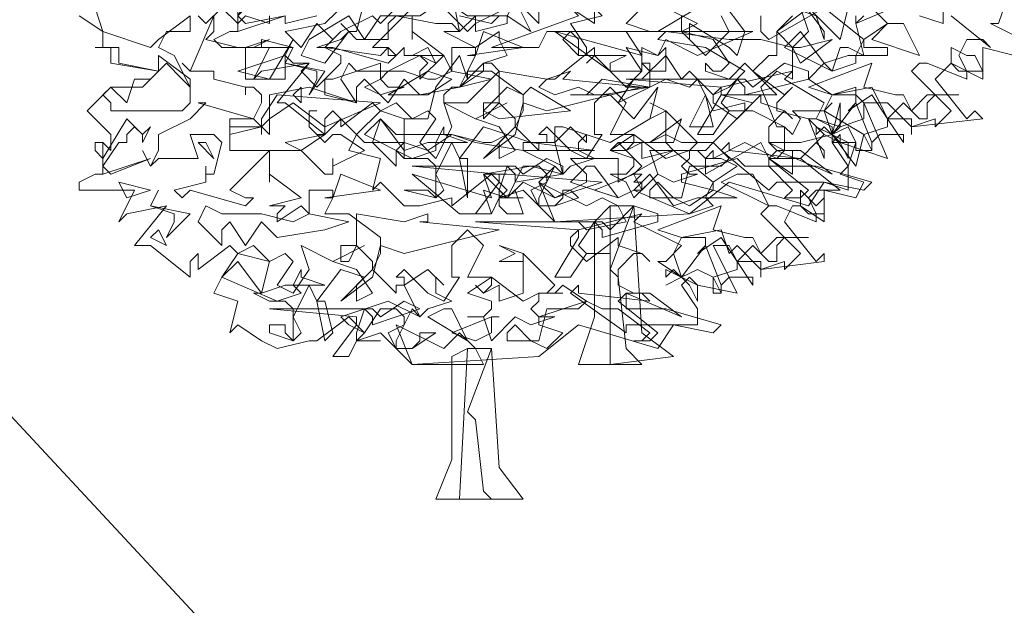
# Model space of a CAD drawing. Header units: millimetres. Extents: x 4234 to 4704, y 1542 to 2004.
# Tile 133 of 256: x 4435.93 to 4448.29, y 1829.24 to 1836.6. Entities that reach past the tile are written whole.
import ezdxf

# ---------------------------------------------------------------- set-up
doc = ezdxf.new("R2010")
doc.units = ezdxf.units.MM
doc.layers.add('BOD', color=40, linetype='Continuous')
doc.layers.add('DIMENSIONS', color=7, linetype='Continuous')
doc.styles.get("Standard").update_dxf_attribs({"font": 'arial.ttf'})
doc.dimstyles.new('ISO-25', dxfattribs={"dimtxt": 2.5, "dimasz": 2.5, "dimexe": 1.25, "dimexo": 0.625, "dimtad": 1, "dimtxsty": 'Standard', "dimcen": 2.5, "dimadec": 0, "dimazin": 0, "dimtfac": 1, "dimtmove": 0, "dimatfit": 3, "dimfxl": 0, "dimarcsym": 0})

# ---------------------------------------------------------------- blocks, each defined once
blk = doc.blocks.new('*D4')
at = {"layer": 'Defpoints', "color": 0, "transparency": 16777216}
for p in [(4386.986, 1877.267), (4441.485, 1825.532), (4438.081, 1822.364)]:
    blk.add_point(p, dxfattribs=at)
at = {"layer": 'DIMENSIONS', "color": 0, "lineweight": -2, "transparency": 16777216}
for p, q in [((4387.443, 1877.693), (4391.305, 1881.287)), ((4392.093, 1878.605), (4439.782, 1827.362)), ((4438.538, 1822.789), (4442.4, 1826.383))]:
    blk.add_line(p, q, dxfattribs=at)
at = {"layer": 'DIMENSIONS', "color": 0, "transparency": 16777216}
for points in [[(4392.398, 1878.889), (4391.788, 1878.321), (4390.39, 1880.435)], [(4440.087, 1827.646), (4439.477, 1827.078), (4441.485, 1825.532)]]:
    blk.add_solid(points, dxfattribs=at)
at = {"layer": 'DIMENSIONS', "color": 0, "transparency": 16777216, "insert": (4420.204, 1851.521), "char_height": 2.5, "attachment_point": 5, "rotation": 312.9425}
blk.add_mtext('75,00', dxfattribs=at)
blk = doc.blocks.new('A$Cf9015526')
at = {"color": 116, "lineweight": 0, "true_color": 0x136734}
for points in [[(2.6871, 1.4657), (2.6204, 1.4435), (2.6204, 1.4213), (2.6204, 1.3991), (2.6649, 1.3991), (2.6427, 1.3324), (2.6204, 1.3324), (2.7093, 1.288)], [(2.6871, 1.2436), (2.5982, 1.2658), (2.5982, 1.177), (2.5094, 1.2214), (2.465, 1.177), (2.5538, 1.0659), (2.576, 1.0882), (2.5982, 1.0659), (2.3984, 1.0437), (2.3984, 1.0215), (2.3984, 1.0659), (2.3318, 1.0659), (2.3095, 1.1104), (2.2651, 1.1104), (2.3318, 0.9549), (2.1985, 0.9993), (2.1985, 1.0215), (2.1763, 0.9993), (2.2207, 0.9327), (2.2207, 0.8661), (2.1541, 0.8883), (2.1097, 0.8217), (1.8876, 0.8883), (1.7766, 0.7995), (1.3991, 0.7773), (1.3102, 0.8661), (1.2436, 0.8439), (1.2658, 0.8661), (1.2214, 0.9105), (1.1104, 0.8217), (1.1104, 0.8439), (1.0215, 0.8217), (0.9771, 0.8217), (0.9105, 0.8883), (0.8883, 0.8661), (0.9105, 0.9549), (0.8217, 0.9771), (0.8439, 1.0215), (0.9105, 1.0882), (0.8883, 1.1104), (0.7995, 1.0437), (0.7995, 1.0659), (0.7773, 1.0882), (0.755, 1.0659), (0.755, 1.0215), (0.644, 1.1104), (0.6218, 1.1104), (0.7106, 1.2214), (0.5774, 1.1992), (0.5552, 1.177), (0.5996, 1.2658), (0.4664, 1.2658), (0.4441, 1.288), (0.4886, 1.3102), (0.5108, 1.3102), (0.5108, 1.3991)], [(1.71, 1.3768), (1.7988, 1.3324), (1.7544, 1.3102), (1.821, 1.2436), (1.8876, 1.3102), (1.8654, 1.3546)], [(1.9764, 1.3546), (1.9764, 1.3102), (1.9986, 1.288), (2.1541, 1.3768), (2.2651, 1.288), (2.3318, 1.3324), (2.2873, 1.3768)], [(2.5094, 1.3546), (2.6204, 1.2658), (2.5982, 1.288), (2.5538, 1.288), (2.5316, 1.2436), (2.5538, 1.1992), (2.5538, 1.177), (2.4428, 1.2214), (2.4206, 1.2214), (2.3984, 1.1992), (2.5094, 1.0882), (2.465, 1.0437), (2.465, 1.0659), (2.3984, 1.0437), (2.3318, 1.1104), (2.3095, 1.1104), (2.2873, 1.1548), (2.1763, 1.1326), (2.1541, 1.0882), (2.1763, 1.0215), (2.2429, 1.1104), (2.2873, 0.9993), (2.2873, 0.9771), (2.2429, 0.9771), (2.2429, 0.9993), (2.2207, 1.0437), (2.1763, 1.0215), (2.1985, 0.9993), (2.1541, 1.0215), (2.1319, 0.9993), (2.1541, 1.0215), (2.1097, 1.0659), (2.1319, 1.0659), (2.1541, 1.1104), (2.0431, 1.177), (2.0653, 1.1992), (1.8654, 1.1548), (1.8432, 1.1326), (1.8432, 1.1104), (1.9098, 1.0659), (1.9764, 1.1326), (1.9764, 1.1104), (2.0431, 1.0882), (2.0653, 1.0659), (2.0431, 1.0882), (1.9986, 1.0437), (1.9986, 0.9993), (2.0431, 0.9771), (2.0875, 0.9771), (2.1763, 0.9105), (2.0209, 0.9771), (1.9986, 0.9549), (2.1097, 0.8661), (2.0875, 0.8439), (2.0431, 0.8439), (2.0653, 0.8661), (1.9986, 0.9327), (1.932, 0.9327), (1.9098, 0.9549), (1.7544, 0.9105), (1.7544, 0.8883), (1.8432, 0.8661), (1.7766, 0.8217), (1.7322, 0.8439), (1.6877, 0.8439), (1.6655, 0.8439), (1.6655, 0.8661), (1.6877, 0.8883), (1.7322, 0.8439), (1.7544, 0.8439), (1.7766, 0.9327), (1.8654, 0.9327), (1.8876, 0.9549), (1.8432, 0.9993), (1.821, 0.9771), (1.7766, 0.9771), (1.7988, 0.9993), (1.71, 1.0882), (1.71, 0.9993), (1.7322, 0.9771), (1.6433, 0.9549), (1.6433, 0.9993), (1.5989, 0.9771), (1.5767, 0.9993), (1.5989, 0.9771), (1.6211, 0.9993), (1.6211, 1.0215), (1.5545, 1.0215), (1.5989, 1.1104), (1.5545, 1.1548), (1.5101, 1.1104), (1.5101, 1.0215), (1.5323, 1.0215), (1.4879, 0.9549), (1.4435, 0.9771), (1.3768, 1.0437), (1.3546, 1.0215), (1.3768, 1.0215), (1.3768, 0.9993), (1.3546, 0.9993), (1.3546, 0.9771), (1.288, 1.0437), (1.3102, 1.0882), (1.3102, 1.1326), (1.2214, 1.1992), (1.1548, 1.1992), (1.177, 1.2436), (1.177, 1.2658), (1.1104, 1.2658), (1.1104, 1.1992), (1.0882, 1.2436), (1.0215, 1.177), (1.0215, 1.1992), (1.0437, 1.2214), (1.0215, 1.2436), (0.9993, 1.2436), (1.0882, 1.2436), (0.9993, 1.3102), (0.9993, 1.288), (0.9993, 1.3546)], [(0.9993, 1.3768), (0.8883, 1.2658), (0.9327, 1.2658), (0.9549, 1.2436), (0.9327, 1.2214), (0.7773, 1.2658), (0.755, 1.2658), (0.7328, 1.2658), (0.7995, 1.288), (0.8217, 1.3102), (0.7995, 1.3324), (0.8217, 1.3102), (0.8439, 1.3102), (0.8661, 1.3991)], [(1.0882, 1.3768), (1.1548, 1.3102), (1.177, 1.3324), (1.177, 1.3546), (1.177, 1.3324), (1.2658, 1.3768)], [(2.2651, 1.3546), (2.2429, 1.3324), (2.2651, 1.2436), (2.2207, 1.2658), (2.1985, 1.2658), (2.1763, 1.1992), (2.1541, 1.2214), (2.1097, 1.177), (2.1763, 1.1326), (2.2429, 1.1326), (2.2651, 1.1104), (2.2651, 1.0659), (2.1985, 1.0437), (2.1763, 1.0215), (2.1763, 0.9993), (2.2429, 0.9993), (2.2207, 0.9327), (2.1985, 0.9105), (2.2651, 0.8883), (2.2429, 0.8439), (2.1541, 0.8661), (2.1541, 0.7773), (2.0875, 0.8217), (2.0653, 0.8217), (2.0431, 0.7773), (2.1319, 0.6662), (2.1541, 0.6884), (2.1541, 0.6662), (1.9764, 0.644), (1.9764, 0.6218), (1.9764, 0.6662), (1.9098, 0.6662), (1.8876, 0.7106), (1.8432, 0.7106), (1.9098, 0.5774), (1.7988, 0.5996), (1.7766, 0.6218), (1.7544, 0.5996), (1.7988, 0.533), (1.7988, 0.4886), (1.7322, 0.4886), (1.6877, 0.4219), (1.4657, 0.4886), (1.3546, 0.3997), (0.9993, 0.3775), (0.9105, 0.4664), (0.8439, 0.4441), (0.8661, 0.4664), (0.8217, 0.5108), (0.7328, 0.4441), (0.7106, 0.4441), (0.6218, 0.4219), (0.5774, 0.4441), (0.5108, 0.4886), (0.4886, 0.4664), (0.5108, 0.5552), (0.4441, 0.5774), (0.4664, 0.6218), (0.5108, 0.6884), (0.4886, 0.7106), (0.3997, 0.644), (0.3997, 0.6662), (0.3997, 0.6884), (0.3775, 0.6662), (0.3775, 0.6218), (0.2665, 0.7106), (0.2221, 0.7106), (0.3109, 0.8217), (0.1999, 0.7995), (0.1777, 0.7773), (0.2221, 0.8661), (0.0666, 0.8661), (0.0666, 0.8883), (0.111, 0.9105), (0.1332, 0.9105), (0.1332, 0.9993), (0.1554, 0.9771), (0.1554, 0.9993), (0.1554, 1.0215), (0.0888, 1.0882), (0.1554, 1.1548), (0.2443, 1.1548), (0.2887, 1.1992), (0.1554, 1.2214), (0.1554, 1.2658), (0.111, 1.2658), (0.1332, 1.2658), (0.1332, 1.3102), (0.0666, 1.3546)], [(1.4435, 1.3768), (1.5101, 1.3324), (1.5101, 1.3768)], [(1.6433, 1.3768), (1.5989, 1.3324), (1.6655, 1.3102), (1.4435, 1.3102), (1.4213, 1.288), (1.4657, 1.2436), (1.5989, 1.2436), (1.5545, 1.2214), (1.5545, 1.1992), (1.5989, 1.1548), (1.6433, 1.1992), (1.6433, 1.2214), (1.6655, 1.2214), (1.6655, 1.1548), (1.5989, 1.1548), (1.5101, 1.2436), (1.4879, 1.2214), (1.5101, 1.2436), (1.5101, 1.2658), (1.3991, 1.177), (1.3768, 1.177), (1.3546, 1.1548), (1.3991, 1.1326), (1.4657, 1.1548), (1.5101, 1.1326), (1.5545, 1.1326), (1.6211, 1.0659), (1.6877, 1.1548), (1.6655, 1.0659), (1.5545, 0.9993), (1.4213, 1.0437), (1.3991, 1.0437), (1.3991, 0.9993), (1.3102, 0.9993), (1.3102, 0.9771), (1.3991, 0.9327), (1.3546, 0.8883), (1.3991, 0.8439), (1.4879, 0.8883), (1.4879, 0.9105), (1.4435, 0.9549), (1.5767, 0.9549), (1.5767, 0.9105), (1.5767, 0.8883), (1.7322, 0.9771), (1.8432, 0.8883), (1.9098, 0.9327), (1.8654, 0.9549), (1.8432, 0.9549), (1.821, 0.9549), (1.8432, 0.9771), (1.8432, 0.9549), (1.932, 0.9993), (2.0209, 0.9549), (2.0431, 0.9771), (2.0431, 1.0437), (1.9542, 1.0882), (1.932, 1.0882), (1.9542, 1.1104), (1.8654, 1.1326), (2.0209, 1.1326), (1.932, 1.2214), (1.8876, 1.177), (1.821, 1.1992), (1.821, 1.2214), (1.8432, 1.1992), (1.8654, 1.1992), (1.8876, 1.2214), (1.8432, 1.288), (1.7544, 1.3102), (1.71, 1.3102), (1.6877, 1.3102), (1.7988, 1.3768)], [(1.7544, 1.3546), (1.7544, 1.3102), (1.7766, 1.288), (1.7766, 1.3102), (1.7766, 1.3324), (1.8876, 1.2658), (1.9098, 1.2436), (1.932, 1.3102), (1.8654, 1.3991)], [(2.2207, 1.3768), (2.1985, 1.288), (2.1097, 1.3768), (2.0209, 1.3102), (2.0209, 1.2436), (1.9986, 1.2436), (1.9542, 1.1992), (2.0431, 1.1326), (2.0653, 1.1548), (2.0209, 1.1104), (2.0209, 1.0882), (2.1097, 1.0659), (2.1541, 0.9549), (2.1541, 0.9771), (2.1319, 0.9993), (2.0875, 0.9549), (2.1985, 0.8661), (2.1763, 0.8661), (2.1319, 0.8661), (2.1097, 0.8439), (2.1319, 0.7995), (2.1319, 0.7773), (2.0209, 0.8217), (1.9986, 0.8217), (1.9764, 0.7995), (2.0875, 0.6884), (2.0431, 0.644), (2.0431, 0.6662), (1.9764, 0.644), (1.9098, 0.7106), (1.8876, 0.6884), (1.8654, 0.755), (1.7544, 0.7328), (1.7322, 0.6884), (1.7544, 0.6218), (1.821, 0.7106), (1.8654, 0.5996), (1.8654, 0.5774), (1.8432, 0.5774), (1.8432, 0.6218), (1.7988, 0.644), (1.7544, 0.6218), (1.7766, 0.5996), (1.7544, 0.6218), (1.71, 0.5996), (1.7544, 0.6218), (1.6877, 0.6662), (1.71, 0.6662), (1.7544, 0.7106), (1.6211, 0.7773), (1.6433, 0.7995), (1.4657, 0.755), (1.4435, 0.7328), (1.4435, 0.7106), (1.4879, 0.6662), (1.5767, 0.7328), (1.5767, 0.7106), (1.6433, 0.6884), (1.6655, 0.6662), (1.6433, 0.6884), (1.6211, 0.6884), (1.5767, 0.644), (1.5767, 0.5996), (1.6211, 0.5774), (1.6655, 0.5774), (1.7544, 0.5108), (1.5989, 0.5774), (1.5767, 0.5552), (1.6877, 0.4664), (1.6655, 0.4441), (1.6211, 0.4441), (1.6433, 0.4441), (1.6655, 0.4664), (1.5767, 0.533), (1.5323, 0.533), (1.4879, 0.5552), (1.3546, 0.5108), (1.3546, 0.4886), (1.4213, 0.4664), (1.3768, 0.4219), (1.3324, 0.4441), (1.288, 0.4441), (1.2658, 0.4441), (1.2658, 0.4664), (1.288, 0.4886), (1.3324, 0.4441), (1.3546, 0.4441), (1.3768, 0.533), (1.4657, 0.533), (1.4879, 0.5552), (1.4213, 0.5996), (1.3991, 0.5774), (1.3768, 0.5774), (1.3991, 0.5996), (1.3102, 0.6884), (1.3102, 0.5996), (1.3102, 0.5774), (1.2436, 0.5552), (1.2436, 0.5996), (1.1992, 0.5774), (1.177, 0.5996), (1.1992, 0.5774), (1.2214, 0.5996), (1.2214, 0.6218), (1.1548, 0.6218), (1.1992, 0.7106), (1.1548, 0.755), (1.1104, 0.7106), (1.1104, 0.6218), (1.1326, 0.6218), (1.0882, 0.5552), (1.0437, 0.5774), (0.9771, 0.644), (0.9549, 0.6218), (0.9771, 0.6218), (0.9771, 0.5996), (0.9549, 0.5996), (0.9549, 0.5774), (0.8883, 0.644), (0.9105, 0.6884), (0.9105, 0.7328), (0.8217, 0.7995), (0.755, 0.7995), (0.7773, 0.8439), (0.7773, 0.8661), (0.7106, 0.8661), (0.7106, 0.7995), (0.6884, 0.8217), (0.6218, 0.7773), (0.6218, 0.7995), (0.644, 0.8217), (0.6218, 0.8217), (0.5996, 0.8217), (0.6884, 0.8439), (0.5996, 0.9105), (0.5996, 0.8883), (0.5996, 0.9327), (0.5996, 0.9549), (0.5996, 0.9771), (0.4886, 0.8661), (0.533, 0.8439), (0.5552, 0.8439), (0.533, 0.8217), (0.3775, 0.8661), (0.3553, 0.8439), (0.3331, 0.8661), (0.4219, 0.8883), (0.4219, 0.9105), (0.4219, 0.9327), (0.4219, 0.9105), (0.4441, 0.9105), (0.4664, 0.9993), (0.4441, 1.0215), (0.3775, 1.0215), (0.3997, 0.9549), (0.2887, 0.9549), (0.2665, 0.9327), (0.2443, 0.9771), (0.2665, 0.9327), (0.2887, 0.9771), (0.2887, 1.0215), (0.3775, 1.0659), (0.4219, 1.1104), (0.3997, 1.1104), (0.5552, 1.0659), (0.5774, 1.1104), (0.5774, 1.1326), (0.5552, 1.1548), (0.533, 1.1548), (0.533, 1.1326), (0.533, 1.1548), (0.4441, 1.177), (0.4441, 1.1992), (0.3775, 1.1992), (0.3553, 1.2214), (0.3775, 1.1992), (0.4441, 1.3546), (0.4441, 1.3324), (0.4441, 1.3102), (0.4219, 1.288), (0.5108, 1.2658), (0.533, 1.2658), (0.5996, 1.288), (0.5552, 1.2658), (0.533, 1.2658), (0.533, 1.2436), (0.533, 1.177), (0.644, 1.177), (0.644, 1.2436), (0.6662, 1.2214), (0.7106, 1.2214), (0.6884, 1.1992), (0.7328, 1.1548), (0.7995, 1.2214), (0.7995, 1.2436), (0.755, 1.2658), (0.7773, 1.288), (0.7328, 1.3324), (0.6884, 1.2658), (0.644, 1.3102), (0.755, 1.3324), (0.8217, 1.3991)], [(0.9993, 1.4213), (0.9105, 1.3324), (0.8883, 1.3546), (0.7995, 1.3102), (0.755, 1.2658), (0.9105, 1.2436), (0.9327, 1.2658), (0.9327, 1.2436), (0.9549, 1.2436), (0.9771, 1.2658), (0.9771, 1.2436), (0.9993, 1.2436), (1.0437, 1.2658), (1.0659, 1.2214), (1.0215, 1.2436), (0.9771, 1.2214), (0.9327, 1.1992), (0.9105, 1.177), (0.9327, 1.1548), (0.9771, 1.1548), (0.9105, 1.1326), (0.8661, 1.1548), (0.9105, 1.177), (0.9105, 1.2214), (0.7773, 1.177), (0.755, 1.177), (0.755, 1.1326), (0.8439, 1.1104), (0.7106, 1.1548), (0.5996, 1.1326), (0.5996, 1.0215), (0.5552, 1.0659), (0.4886, 1.0659), (0.4886, 0.9771), (0.6884, 0.9771), (0.755, 0.9105), (0.7773, 0.9105), (0.7773, 0.9549), (0.7773, 0.9327), (0.8661, 0.9771), (0.7995, 1.0215), (0.7773, 1.0215), (0.755, 0.9993), (0.7106, 1.0437), (0.7106, 1.0882), (0.7328, 1.0882), (0.7106, 1.0882), (0.7106, 1.0437), (0.7328, 1.0215), (0.755, 1.0215), (0.7995, 1.0659), (0.8661, 0.9993), (0.9771, 0.9993), (0.9771, 1.0659), (1.0215, 1.0659), (1.0437, 1.0659), (1.0659, 1.1548), (1.1326, 1.2436), (1.1548, 1.177), (1.1548, 1.1992), (1.1326, 1.1548), (1.1104, 1.1548), (1.0882, 1.1326), (1.0882, 1.1104), (1.1548, 1.1104), (1.2436, 1.1992), (1.2214, 1.2214), (1.1992, 1.2214), (1.2658, 1.2436), (1.2436, 1.288), (1.2436, 1.3102), (1.177, 1.2658), (1.0882, 1.3102), (1.1326, 1.3102), (1.1104, 1.4213)], [(1.1326, 1.3546), (1.2214, 1.3324), (1.2436, 1.3546)], [(2.4872, 1.3768), (2.4872, 1.3324), (2.4206, 1.3546)], [(2.3984, 1.3991), (2.2429, 1.3324), (2.2429, 1.3546)], [(2.0875, 1.3768), (2.1097, 1.3102), (2.0653, 1.2658), (2.0209, 1.3102), (2.0653, 1.3546)], [(0.7328, 1.3546), (0.644, 1.3324), (0.644, 1.3546)], [(0.5996, 1.3546), (0.5996, 1.3324), (0.533, 1.3546), (0.5108, 1.3324), (0.4664, 1.3768), (0.4219, 1.3324), (0.3997, 1.3546)], [(0.3775, 1.3546), (0.3775, 1.3324), (0.3775, 1.3102), (0.3109, 1.3102), (0.2887, 1.2658), (0.3331, 1.2436), (0.3775, 1.1548), (0.3775, 1.1326), (0.3775, 1.1104), (0.3553, 1.0882), (0.1554, 1.0882), (0.1554, 1.1104), (0.1332, 1.1326), (0.1554, 1.1548), (0.1999, 1.1104), (0.2221, 1.177), (0.2665, 1.177), (0.2887, 1.1992), (0.1777, 1.2214), (0.1777, 1.2658), (0.111, 1.2658), (0.1332, 1.2658), (0.1332, 1.3102), (0.0666, 1.3546)], [(0.111, 1.3768), (0.1332, 1.3102), (0.2665, 1.2658), (0.2887, 1.288), (0.3775, 1.3546)]]:
    blk.add_lwpolyline(points, dxfattribs=at)
for points in [[(1.4435, 1.4435), (1.5323, 1.3546), (1.4435, 1.3324), (1.4879, 1.2658), (1.4879, 1.2436), (1.4657, 1.2436), (1.4657, 1.288), (1.4435, 1.3102), (1.3768, 1.3102), (1.3546, 1.2658), (1.2214, 1.2658), (1.4657, 1.3546), (1.4435, 1.3768), (1.3768, 1.3768), (1.3991, 1.3768), (1.3991, 1.4213), (1.3768, 1.4213), (1.3324, 1.4435), (1.288, 1.4657), (1.3102, 1.5101), (1.3768, 1.4435)], [(0.644, 1.4435), (0.6218, 1.4213), (0.6218, 1.4435), (0.5996, 1.4435), (0.5996, 1.3991), (0.5774, 1.4213), (0.5108, 1.3546), (0.533, 1.3324), (0.644, 1.3546), (0.5108, 1.3102), (0.5108, 1.4213), (0.5108, 1.3991), (0.5108, 1.3768), (0.5108, 1.3546), (0.5774, 1.4657), (0.6218, 1.4435)], [(1.5101, 1.4435), (1.5989, 1.3991), (1.6211, 1.3991), (1.6655, 1.4435), (1.7322, 1.3991), (1.9098, 1.3991), (1.71, 1.3768), (1.5767, 1.3991), (1.5101, 1.4435), (1.4435, 1.3768), (1.3768, 1.3991), (1.3546, 1.3768), (1.3546, 1.3324), (1.288, 1.3991), (1.3102, 1.4657), (1.3546, 1.4213)], [(2.1541, 1.3102), (2.1541, 1.288), (2.1319, 1.3546), (2.0653, 1.3768), (2.0431, 1.4213), (1.9986, 1.4213), (2.1097, 1.4435), (2.0875, 1.3991)], [(1.2658, 1.3546), (1.2658, 1.3324), (1.177, 1.3102), (1.177, 1.3324), (1.177, 1.3546), (1.1326, 1.3102), (1.1104, 1.3324), (1.0659, 1.3324), (0.9549, 1.3546), (0.9327, 1.3324), (0.9327, 1.288), (0.8439, 1.288), (0.8217, 1.3102), (0.755, 1.2214), (0.6884, 1.2436), (0.7106, 1.288), (0.8217, 1.3546), (0.8661, 1.288), (0.9105, 1.3546), (1.0215, 1.3546), (1.0882, 1.3991), (1.1548, 1.3546)], [(1.2658, 1.3546), (1.288, 1.3991), (1.3324, 1.3102)], [(2.4206, 1.2436), (2.2873, 1.288), (2.3318, 1.3324), (2.3762, 1.3324)], [(1.1548, 1.2436), (1.177, 1.2436), (1.1992, 1.3102), (1.3102, 1.2658)], [(1.7988, 1.2436), (1.71, 1.288), (1.6877, 1.2436), (1.5989, 1.2658), (1.6433, 1.1992), (1.6211, 1.1992), (1.5545, 1.1992), (1.3991, 1.3102), (1.6433, 1.2436), (1.5989, 1.3102), (1.6877, 1.3102), (1.9542, 1.3102)], [(1.9764, 1.288), (2.0653, 1.2658), (2.0875, 1.2658), (2.1763, 1.288), (2.0875, 1.2214), (2.0653, 1.2658), (2.0653, 1.177), (2.0209, 1.1992), (1.9764, 1.1548), (2.0209, 1.0437), (2.0431, 1.0437), (2.0653, 1.0215), (2.0875, 1.0659), (2.0653, 1.0882), (2.1541, 1.0882), (2.1763, 1.1104), (2.1541, 1.0882), (2.2651, 1.0215), (2.2429, 0.9327), (2.1763, 1.0215), (2.0875, 0.9993), (2.0653, 0.9993), (2.0209, 0.9993), (1.9986, 0.9993), (2.0209, 0.9771), (2.0653, 0.9771), (2.0653, 0.9105), (1.9986, 0.9549), (1.9764, 0.9993), (1.821, 0.9105), (1.821, 0.9549), (1.7988, 0.9771), (1.6655, 0.9771), (1.6877, 0.9105), (1.6433, 0.8661), (1.6211, 0.9105), (1.6433, 0.9327), (1.5989, 0.9771), (1.5545, 0.9771), (1.5767, 0.9993), (1.6655, 0.9993), (1.71, 1.0215), (1.7544, 0.9993), (1.8432, 0.9993), (1.932, 1.0882), (1.932, 1.1104), (1.8432, 1.0882), (1.7988, 1.177), (1.7766, 1.1548), (1.71, 1.177), (1.5767, 1.1104), (1.6211, 1.177), (1.6433, 1.177), (1.71, 1.2436), (1.7544, 1.177), (1.7766, 1.1992), (1.8432, 1.1326), (1.8876, 1.1548), (1.932, 1.1992), (1.821, 1.2658), (1.6877, 1.288), (1.71, 1.3102), (1.8876, 1.288)], [(2.0875, 1.3102), (2.1541, 1.2214), (2.2207, 1.2436), (2.2429, 1.2436), (2.2651, 1.288), (2.2651, 1.2658), (2.3318, 1.2658), (2.3318, 1.2436), (2.2429, 1.2436), (2.2429, 1.2214), (2.1763, 1.1992), (2.0431, 1.2658)], [(0.5108, 1.1992), (0.644, 1.2436), (0.6662, 1.288), (0.5996, 1.177)], [(0.5774, 1.2658), (0.5774, 1.288), (0.6662, 1.2658)], [(0.3775, 1.1548), (0.3553, 1.177), (0.3109, 1.2214), (0.2887, 1.1992), (0.2887, 1.2436), (0.3775, 1.177)], [(0.755, 1.1992), (0.7106, 1.1326), (0.7328, 1.177), (0.7328, 1.1992), (0.644, 1.2214), (0.6662, 1.2658), (0.644, 1.2214)], [(1.71, 1.2658), (1.71, 1.1992), (1.6655, 1.1992), (1.6433, 1.2214), (1.6433, 1.2658), (1.6877, 1.2436)], [(2.576, 1.2436), (2.5982, 1.1992), (2.5316, 1.1992), (2.5094, 1.2214), (2.5094, 1.2658), (2.5538, 1.2436)], [(0.9771, 1.1992), (1.0437, 1.177), (1.0659, 1.177), (1.1104, 1.1992), (1.2214, 1.177), (1.1326, 1.1548), (1.0215, 1.1326), (0.9771, 1.177), (0.9327, 1.1104), (0.8661, 1.177), (0.8439, 1.1548), (0.8439, 1.1104), (0.7995, 1.177), (0.8217, 1.2214), (0.8439, 1.1992)], [(1.1326, 1.1548), (1.1992, 1.2214), (1.1992, 1.1992)], [(2.1097, 1.177), (1.932, 1.1326), (1.932, 1.1548), (1.9098, 1.177), (1.8654, 1.1104), (1.8876, 1.0882), (1.9542, 1.0882), (1.8876, 1.0882), (1.8432, 1.0215), (1.7988, 1.0215), (1.8654, 1.1326), (1.8654, 1.1548), (1.5989, 1.177), (1.932, 1.177), (1.9542, 1.1548), (2.0431, 1.2214), (2.1097, 1.1992)], [(2.354, 1.1326), (2.3762, 1.1326), (2.3984, 1.0882), (2.4428, 1.1326), (2.5316, 1.1326), (2.465, 1.1326), (2.4428, 1.1104), (2.4428, 1.0659), (2.4206, 1.0659), (2.3762, 1.1104), (2.3318, 1.0659), (2.3762, 0.9993), (2.3762, 1.0215), (2.3095, 1.0215), (2.2873, 0.9993), (2.2873, 0.9771), (2.2651, 1.0215), (2.3318, 1.0437), (2.3318, 1.0659), (2.2873, 1.1326), (2.2207, 1.0882), (2.2429, 1.1104), (2.2429, 1.1548), (2.1763, 1.1326), (2.1097, 1.1548), (2.2873, 1.2214), (2.2651, 1.1548)], [(1.0437, 1.1326), (0.9327, 1.1326), (1.0437, 1.1992), (1.1104, 1.177)], [(1.4213, 1.177), (1.6433, 1.1548), (1.3768, 1.0882), (1.3102, 1.1104), (1.288, 1.0215), (1.1992, 0.9549), (1.288, 1.0437), (1.288, 1.0659), (1.2436, 1.1104), (1.1992, 1.0659), (1.1992, 1.1104), (1.2436, 1.1104), (1.2436, 1.1992), (1.3768, 1.177), (1.4435, 1.1992)], [(1.5323, 1.1326), (1.4435, 1.1326), (1.4879, 1.1326), (1.5323, 1.177), (1.6655, 1.1548)], [(0.755, 1.0437), (0.6662, 1.1104), (0.5996, 1.0659), (0.5774, 1.0437), (0.5774, 1.0215), (0.5774, 1.0437), (0.4886, 1.0215), (0.4886, 1.0437), (0.5774, 1.0437), (0.5774, 1.0659), (0.6218, 1.1326), (0.9105, 1.1104)], [(0.6884, 1.1104), (0.6662, 1.1326), (0.6884, 1.1548)], [(1.3324, 1.1548), (1.4435, 1.0882), (1.2436, 1.0659), (1.1992, 1.0882), (1.2658, 1.1548), (1.3102, 1.1326)], [(1.7766, 1.0437), (1.821, 1.1326), (1.8432, 1.0437)], [(1.0437, 1.0882), (1.0659, 1.0659), (1.0215, 0.9993), (1.0659, 0.9549), (1.1104, 1.0437), (1.0882, 1.1104), (1.177, 1.0659), (1.2658, 1.1104), (1.177, 1.0659), (1.2436, 1.0437), (1.288, 0.9771), (1.2436, 0.9549), (1.2436, 0.9993), (1.2658, 1.0215), (1.1992, 1.0437), (1.1326, 0.9549), (1.1548, 0.9549), (1.1548, 0.8439), (1.1326, 0.9549), (1.1104, 0.9993), (1.0659, 0.9105), (1.0882, 0.8661), (1.0659, 0.8439), (0.9771, 0.8661), (0.9993, 0.8661), (1.0437, 0.8661), (1.0659, 0.8439), (1.0659, 0.9327), (1.0437, 0.9549), (0.9771, 0.9549), (0.9549, 0.9771), (0.9771, 0.9549), (0.9771, 1.0659), (0.9105, 1.0882), (0.9549, 1.1104), (0.9993, 1.0659)], [(1.71, 1.0659), (1.71, 1.0882), (1.6655, 1.0659), (1.71, 1.0882), (1.6655, 1.1104), (1.71, 1.0882)], [(2.1763, 1.0437), (2.1319, 1.0659), (2.1985, 1.0437), (2.1985, 1.1104), (2.1763, 1.0215)], [(0.2665, 1.0437), (0.2443, 0.9993), (0.2443, 1.0215), (0.2221, 1.0437), (0.1999, 1.0215), (0.1999, 0.9993), (0.1777, 0.9993), (0.1332, 0.9327), (0.1554, 0.9105), (0.2665, 0.9549), (0.1332, 0.9105), (0.1332, 0.9993), (0.111, 0.9993), (0.111, 0.9771), (0.1332, 0.9549), (0.1999, 1.0659), (0.2443, 1.0215)], [(0.9105, 1.0659), (0.9771, 0.9771), (1.0437, 0.9993), (1.0659, 0.9993), (1.0882, 1.0437), (1.0882, 1.0215), (1.1548, 0.9993), (1.0659, 0.9993), (1.0659, 0.9771), (0.9993, 0.9549), (0.8661, 1.0215)], [(1.1104, 1.0215), (1.1992, 0.9993), (1.2214, 0.9993), (1.2658, 1.0215), (1.3324, 0.9993), (1.5101, 0.9771), (1.3102, 0.9771), (1.177, 0.9993), (1.1104, 1.0215), (1.0437, 0.9771), (0.9771, 0.9993), (0.9549, 0.9771), (0.9549, 0.9327), (0.8883, 0.9993), (0.9105, 1.0659), (0.9549, 1.0215)], [(1.6655, 0.9993), (1.7544, 1.0659), (1.7322, 0.9993)], [(0.6884, 0.9771), (0.644, 0.9993), (0.755, 1.0215)], [(1.4879, 1.0215), (1.4657, 0.9993), (1.4657, 0.9771), (1.5101, 0.9549), (1.4435, 0.9327), (1.4213, 0.9105), (1.3991, 0.9993), (1.4435, 1.0437), (1.4879, 0.9993)], [(1.7766, 0.9771), (1.821, 0.9771), (1.7766, 0.9771), (1.7766, 0.9549), (1.7544, 0.9327), (1.7766, 0.9105), (1.7988, 0.9105), (1.7322, 0.8883), (1.6877, 0.9105), (1.6211, 0.8439), (1.5989, 0.8883), (1.5545, 0.9105), (1.5989, 0.9105), (1.6211, 0.9327), (1.6211, 0.9549), (1.5545, 0.9771), (1.6211, 1.0215), (1.71, 0.9549)], [(2.2207, 0.9549), (2.1985, 0.9993), (2.1541, 1.0437), (2.1319, 1.0215), (2.1319, 1.0437), (2.2207, 0.9993)], [(0.4441, 0.9549), (0.3997, 0.9993), (0.4219, 0.9993)], [(2.0875, 0.9549), (2.0653, 0.9549), (2.0209, 0.9549), (1.9986, 0.9549), (1.9986, 0.9327), (2.1319, 0.9327), (2.2873, 0.8883), (2.2651, 0.8661), (2.1541, 0.8883), (2.0209, 0.8883), (1.9986, 0.8661), (1.8654, 0.9771), (1.8876, 0.9993), (1.8876, 0.9771)], [(1.4213, 0.9105), (1.288, 0.8883), (1.288, 0.9105), (1.2658, 0.9327), (1.2436, 0.8661), (1.2436, 0.8439), (1.3102, 0.8439), (1.2436, 0.8439), (1.2214, 0.7995), (1.177, 0.7995), (1.2436, 0.8883), (1.2436, 0.9105), (0.9993, 0.9327), (1.288, 0.9327), (1.3102, 0.9105), (1.3768, 0.9549), (1.4213, 0.9327)], [(0.755, 0.8439), (0.7773, 0.8439), (0.7995, 0.9105), (0.9105, 0.8661)], [(1.3991, 0.8439), (1.3102, 0.8883), (1.2658, 0.8439), (1.1992, 0.8661), (1.2214, 0.7995), (1.1326, 0.7995), (0.9993, 0.9105), (1.2214, 0.8439), (1.1992, 0.9105), (1.2658, 0.9105), (1.5323, 0.8883)], [(1.3991, 0.9327), (1.3546, 0.8439), (1.3546, 0.8217), (1.3991, 0.8217), (1.4213, 0.8439), (1.4213, 0.8661), (1.4435, 0.8661), (1.4657, 0.8439), (1.3991, 0.8217), (1.3546, 0.8217), (1.3324, 0.8661), (1.3768, 0.8883), (1.3768, 0.9105), (1.3546, 0.9327), (1.3102, 0.9327), (1.2658, 0.8439), (1.2214, 0.8883), (1.1992, 0.9105), (1.3324, 0.9327), (1.4213, 0.9105)], [(1.5767, 0.8439), (1.4435, 0.8883), (1.4879, 0.9327), (1.5101, 0.9327)], [(1.6433, 0.9105), (1.6211, 0.8883), (1.6433, 0.8883), (1.6433, 0.8661), (1.6211, 0.8661), (1.5767, 0.8439), (1.5101, 0.8661), (1.6211, 0.9105)], [(1.6655, 0.9105), (1.7322, 0.8217), (1.7988, 0.8439), (1.821, 0.8439), (1.8432, 0.8883), (1.8432, 0.8661), (1.9098, 0.8439), (1.821, 0.8439), (1.8432, 0.8217), (1.7766, 0.7995), (1.6211, 0.8661)], [(1.9986, 0.8217), (1.8654, 0.8883), (1.9098, 0.9105), (1.9542, 0.9105)], [(0.1999, 0.8439), (0.1777, 0.8883), (0.2665, 0.8661)], [(1.5323, 0.8439), (1.5767, 0.8217), (1.5989, 0.7773), (1.4879, 0.755), (1.4657, 0.7773), (1.4435, 0.7773), (1.3991, 0.7773), (1.3546, 0.8883), (1.4879, 0.8217)], [(0.3775, 0.7995), (0.3109, 0.7328), (0.3331, 0.7773), (0.3331, 0.7995), (0.2665, 0.8217), (0.2887, 0.8661), (0.2665, 0.8217)], [(1.288, 0.8661), (1.3102, 0.7995), (1.2658, 0.7995), (1.2436, 0.8217), (1.2436, 0.8661), (1.2658, 0.8439)], [(2.1541, 0.8439), (2.1541, 0.7995), (2.1097, 0.7995), (2.0875, 0.8217), (2.0875, 0.8661), (2.1319, 0.8217)], [(0.5774, 0.7995), (0.6662, 0.7773), (0.7106, 0.7995), (0.8217, 0.7773), (0.755, 0.755), (0.6218, 0.7328), (0.5774, 0.7773), (0.533, 0.7106), (0.4886, 0.7773), (0.4664, 0.755), (0.4664, 0.7106), (0.3997, 0.7773), (0.4219, 0.8217), (0.4664, 0.7995)], [(1.6877, 0.7773), (1.5323, 0.7328), (1.5323, 0.755), (1.5101, 0.7773), (1.4657, 0.7106), (1.4879, 0.6884), (1.5545, 0.6884), (1.4879, 0.6884), (1.4435, 0.6218), (1.3991, 0.6218), (1.4657, 0.7328), (1.4657, 0.755), (1.177, 0.7773), (1.5323, 0.7773), (1.5545, 0.755), (1.6211, 0.8217), (1.6877, 0.7995)], [(1.5545, 0.644), (1.5767, 0.6218), (1.5989, 0.4219), (1.6433, 0.3775), (1.5101, 0.3775), (1.4657, 0.3775), (1.5101, 0.5108), (1.5101, 0.7773), (1.5545, 0.8217), (1.6211, 0.8217)], [(1.7322, 0.3997), (1.5545, 0.3775), (1.5545, 0.8217), (1.6211, 0.8217), (1.6433, 0.4664)], [(1.932, 0.7328), (1.9542, 0.7328), (1.9764, 0.6884), (2.0209, 0.7328), (2.1097, 0.7328), (2.0431, 0.7328), (2.0209, 0.7106), (2.0209, 0.6662), (1.9986, 0.6662), (1.9542, 0.7106), (1.9098, 0.6662), (1.9542, 0.5996), (1.9542, 0.6218), (1.8876, 0.6218), (1.8654, 0.5996), (1.8654, 0.5774), (1.8432, 0.6218), (1.9098, 0.644), (1.9098, 0.6662), (1.8654, 0.7328), (1.7988, 0.6884), (1.821, 0.7106), (1.821, 0.7328), (1.7544, 0.7328), (1.6877, 0.755), (1.8654, 0.8217), (1.8432, 0.755)], [(1.0215, 0.7773), (1.2436, 0.755), (0.9771, 0.6884), (0.9105, 0.7106), (0.8883, 0.6218), (0.7995, 0.5552), (0.8883, 0.644), (0.8883, 0.6662), (0.8439, 0.7106), (0.8217, 0.6662), (0.7995, 0.6662), (0.7995, 0.7106), (0.8439, 0.7106), (0.8439, 0.7995), (0.9771, 0.7773), (1.0437, 0.7995), (1.0437, 0.7773)], [(0.3109, 0.7106), (0.2665, 0.7328), (0.2887, 0.755)], [(0.644, 0.6884), (0.6662, 0.6662), (0.6218, 0.5996), (0.6662, 0.5774), (0.7106, 0.644), (0.6884, 0.7106), (0.7773, 0.6662), (0.8661, 0.7106), (0.7773, 0.6662), (0.8439, 0.644), (0.8883, 0.5774), (0.8439, 0.5552), (0.8439, 0.5996), (0.8661, 0.6218), (0.7995, 0.644), (0.7328, 0.5552), (0.755, 0.5552), (0.7773, 0.4664), (0.755, 0.4441), (0.7328, 0.5552), (0.7106, 0.5996), (0.6662, 0.5108), (0.6884, 0.4664), (0.6662, 0.4441), (0.5996, 0.4664), (0.5996, 0.4886), (0.644, 0.4886), (0.644, 0.4664), (0.6662, 0.4441), (0.6662, 0.533), (0.644, 0.5552), (0.5996, 0.5552), (0.5552, 0.5774), (0.5774, 0.5774), (0.5996, 0.6662), (0.5108, 0.6884), (0.5552, 0.7106), (0.5996, 0.6662)], [(1.3102, 0.6662), (1.2436, 0.6662), (1.288, 0.6884), (1.2436, 0.7106), (1.3102, 0.6884)], [(0.5108, 0.6662), (0.5774, 0.5774), (0.644, 0.5996), (0.6662, 0.5996), (0.6884, 0.644), (0.6884, 0.6218), (0.755, 0.5996), (0.6662, 0.5996), (0.6884, 0.5774), (0.6218, 0.5552), (0.4664, 0.6218)], [(1.0659, 0.6218), (1.0659, 0.5996), (1.0659, 0.5774), (1.1104, 0.5552), (1.0437, 0.533), (1.0215, 0.5108), (0.9771, 0.5996), (1.0437, 0.644), (1.0882, 0.5996)], [(1.7988, 0.5552), (1.7766, 0.5996), (1.7322, 0.644), (1.71, 0.6218), (1.71, 0.644), (1.7988, 0.5996)], [(1.3546, 0.5774), (1.4213, 0.5774), (1.3546, 0.5774), (1.3546, 0.5552), (1.3324, 0.533), (1.3546, 0.5108), (1.3991, 0.5108), (1.3324, 0.4886), (1.288, 0.5108), (1.2214, 0.4441), (1.1992, 0.5108), (1.1548, 0.5108), (1.1992, 0.5108), (1.2214, 0.533), (1.2214, 0.5552), (1.1548, 0.5774), (1.2214, 0.6218), (1.3102, 0.5552)], [(1.6655, 0.5552), (1.6433, 0.5774), (1.5989, 0.5774), (1.5989, 0.5552), (1.5989, 0.533), (1.71, 0.533), (1.8654, 0.4886), (1.8432, 0.4664), (1.7322, 0.4886), (1.5989, 0.4886), (1.5989, 0.4664), (1.4435, 0.5774), (1.4657, 0.5996), (1.4657, 0.5774)], [(1.0215, 0.533), (0.8883, 0.4886), (0.8883, 0.5108), (0.8661, 0.533), (0.8439, 0.4664), (0.8439, 0.4441), (0.9105, 0.4441), (0.8439, 0.4441), (0.8217, 0.3997), (0.7773, 0.3997), (0.8439, 0.4886), (0.8439, 0.5108), (0.5996, 0.533), (0.8883, 0.533), (0.9105, 0.5108), (0.9771, 0.5552)], [(0.9993, 0.533), (0.9549, 0.4441), (0.9549, 0.4219), (0.9993, 0.4219), (1.0215, 0.4441), (1.0215, 0.4664), (1.0437, 0.4664), (1.0659, 0.4664), (0.9993, 0.4219), (0.9549, 0.4219), (0.9327, 0.4664), (0.9771, 0.4886), (0.9771, 0.5108), (0.9549, 0.533), (0.9105, 0.533), (0.8661, 0.4664), (0.8217, 0.4886), (0.7995, 0.5108), (0.9327, 0.5552), (1.0215, 0.5108)], [(1.1548, 0.4441), (1.0437, 0.5108), (1.0882, 0.533), (1.1104, 0.533)], [(1.2214, 0.5108), (1.2214, 0.4886), (1.2214, 0.4664), (1.177, 0.4441), (1.1104, 0.4664), (1.2214, 0.5108), (1.2436, 0.5108)]]:
    blk.add_lwpolyline(points, close=True, dxfattribs=at)
at = {"color": 97, "lineweight": 0, "true_color": 0x397239}
blk.add_lwpolyline([(1.1326, 0.4664), (1.177, 0.4219), (1.1992, 0.3775), (1.0659, 0.3775), (1.0437, 0.3775), (0.9993, 0.3775), (0.9549, 0.4886), (1.0882, 0.4219)], close=True, dxfattribs=at)
at = {"color": 32, "lineweight": 0, "true_color": 0xb85b00}
blk.add_lwpolyline([(1.1548, 0.2443), (1.177, 0.2221), (1.1992, 0.0222), (1.2214, 0), (1.1104, 0), (1.0659, 0), (1.1104, 0.111), (1.1104, 0.3997), (1.1548, 0.4219), (1.2214, 0.4219)], close=True, dxfattribs=at)
at = {"color": 47, "lineweight": 0, "true_color": 0x727239}
blk.add_lwpolyline([(1.3102, 0), (1.1326, 0), (1.1548, 0.4219), (1.2214, 0.4219), (1.2436, 0.0888)], close=True, dxfattribs=at)

msp = doc.modelspace()

# ---------------------------------------------------------------- hatches: boundary and pattern name
at = {"layer": 'DIMENSIONS'}
h = msp.add_hatch(dxfattribs=at)
h.set_pattern_fill('GRASS', color=256, scale=0.5)
h.set_pattern_definition([(90, (3399.144, -158.445), (-8.980256, 8.980256), [2.38125, -15.57926]), (45, (3399.144, -158.445), (-8.980256, 8.980256), [2.38125, -10.31875]), (135, (3399.144, -158.445), (-8.980256, -8.980256), [2.38125, -10.31875])])
h.paths.add_polyline_path([(4417.642, 1844.325), (4423.295, 1838.251), (4434.997, 1847.63), (4469.633, 1855.411), (4513.149, 1877.657), (4531.91, 1892.866), (4546.887, 1910.457), (4556.576, 1922.748), (4577.553, 1933.381), (4592.745, 1936.647), (4614.987, 1937.27), (4624.025, 1937.27), (4633.352, 1938.711), (4636.398, 1940.231), (4631.843, 1952.387, 0.161807)])
h.paths.add_polyline_path([(4631.843, 1952.387), (4629.875, 1957.638), (4629.402, 1957.362), (4621.324, 1958.355), (4615.855, 1959.613), (4597.306, 1970.684), (4571.563, 1964.436), (4571.563, 1952.35), (4556.657, 1951.293), (4533.205, 1949.701), (4514.014, 1931.759), (4500.094, 1928.388), (4467.514, 1910.265), (4457.649, 1889.768), (4440.095, 1876.858), (4418.61, 1858.458), (4410.164, 1852.361), (4417.642, 1844.325, -0.161807)])
h.paths.add_polyline_path([(4548.079, 1916.6), (4552.857, 1929.938), (4546.693, 1932.146), (4541.915, 1918.808)], flags=24)
h.paths.add_polyline_path([(4503.056, 1883.274), (4507.833, 1896.612), (4501.67, 1898.82), (4496.892, 1885.482)], flags=24)
h.paths.add_polyline_path([(4451.737, 1857.409), (4456.514, 1870.747), (4450.351, 1872.954), (4445.573, 1859.617)], flags=24)
h.paths.add_polyline_path([(4412.993, 1854.337), (4417.077, 1849.949), (4419.339, 1852.055), (4415.256, 1856.442)], flags=24)
h.paths.add_polyline_path([(4596.347, 1950.181), (4601.125, 1963.518), (4594.961, 1965.726), (4590.184, 1952.389)], flags=24)
h.paths.add_polyline_path([(4509.799, 1914.44), (4520.772, 1919.976), (4517.122, 1927.21), (4506.149, 1921.675)], flags=24)
h.paths.add_polyline_path([(4321.655, 1898.427), (4326.034, 1896.392), (4327.337, 1899.195), (4322.958, 1901.23)], flags=9)
h.paths.add_polyline_path([(4333.436, 1891.996), (4338.276, 1888.46), (4340.1, 1890.956), (4335.26, 1894.492)], flags=9)
h.paths.add_polyline_path([(4351.195, 1875.643), (4355.521, 1871.494), (4357.661, 1873.726), (4353.334, 1877.874)], flags=9)
h.paths.add_polyline_path([(4373.922, 1853.781), (4378.272, 1849.657), (4380.399, 1851.901), (4376.049, 1856.024)], flags=9)
h.paths.add_polyline_path([(4389.205, 1846.109), (4392.546, 1849.595), (4390.314, 1851.734), (4386.973, 1848.248)], flags=9)
h.paths.add_polyline_path([(4407.974, 1825.893), (4411.638, 1829.038), (4409.624, 1831.383), (4405.961, 1828.238)], flags=9)
h.paths.add_polyline_path([(4405.697, 1823.188), (4408.835, 1819.518), (4411.185, 1821.527), (4408.046, 1825.197)], flags=9)
h.paths.add_polyline_path([(4412.076, 1813.536), (4414.857, 1808.226), (4417.596, 1809.66), (4414.815, 1814.97)], flags=9)
h.paths.add_polyline_path([(4306.063, 1735.531), (4308.37, 1742.308), (4305.444, 1743.304), (4303.137, 1736.527)], flags=9)
h.paths.add_polyline_path([(4289.124, 1902.077), (4295.062, 1902.894), (4294.64, 1905.956), (4288.702, 1905.139)], flags=9)
h.paths.add_polyline_path([(4305.67, 1902.469), (4311.525, 1901.187), (4312.186, 1904.206), (4306.331, 1905.488)], flags=9)
h.paths.add_polyline_path([(4434.212, 1813.221), (4438.6, 1817.304), (4436.494, 1819.567), (4432.106, 1815.483)], flags=9)
h.paths.add_polyline_path([(4381.102, 1865.727), (4385.185, 1861.34), (4387.448, 1863.446), (4383.365, 1867.833)], flags=9)
h.paths.add_polyline_path([(4421.978, 1821.805), (4426.062, 1817.417), (4428.324, 1819.523), (4424.241, 1823.911)], flags=9)
h.paths.add_polyline_path([(4410.395, 1823.868), (4413.93, 1827.157), (4411.824, 1829.42), (4408.289, 1826.131)], flags=9)
h.paths.add_polyline_path([(4387.391, 1817.486), (4392.169, 1830.823), (4386.005, 1833.031), (4381.227, 1819.694)], flags=9)
h.paths.add_polyline_path([(4347.973, 1750.06), (4352.75, 1763.397), (4346.587, 1765.605), (4341.809, 1752.268)], flags=9)
h.paths.add_polyline_path([(4341.432, 1678.315), (4346.21, 1691.652), (4340.046, 1693.86), (4335.269, 1680.523)], flags=9)
h.paths.add_polyline_path([(4323.367, 1583.702), (4328.145, 1597.039), (4321.981, 1599.247), (4317.204, 1585.909)], flags=9)
h.paths.add_polyline_path([(4335.365, 1700.446), (4339.979, 1713.328), (4330.825, 1716.607), (4326.211, 1703.726)], flags=9)
h.paths.add_polyline_path([(4396.179, 1839.031), (4404.655, 1830.211), (4406.861, 1832.33), (4398.385, 1841.151)], flags=9)
h.paths.add_polyline_path([(4396.433, 1860.296), (4402.629, 1853.776), (4403.712, 1854.806), (4397.517, 1861.325)], flags=9)
h.paths.add_polyline_path([(4349.014, 1900.377), (4363.585, 1891.161), (4365.102, 1893.559), (4350.531, 1902.776)], flags=9)
h.paths.add_polyline_path([(4438.666, 1769.752), (4437.611, 1764.115), (4441.328, 1763.419), (4442.383, 1769.056)], flags=9)
h.paths.add_polyline_path([(4432.339, 1775.082), (4431.592, 1769.395), (4435.341, 1768.902), (4436.089, 1774.588)], flags=9)
h.paths.add_polyline_path([(4446.576, 1765.01), (4445.473, 1759.382), (4449.184, 1758.654), (4450.287, 1764.282)], flags=9)
h.paths.add_polyline_path([(4333.28, 1902.136), (4338.08, 1900.158), (4339.521, 1903.654), (4334.722, 1905.632)], flags=9)
h.paths.add_polyline_path([(4335.517, 1907.037), (4340.858, 1904.947), (4342.235, 1908.469), (4336.895, 1910.559)], flags=9)
h.paths.add_polyline_path([(4338.313, 1912.555), (4343.753, 1910.74), (4344.95, 1914.327), (4339.509, 1916.142)], flags=9)
h.paths.add_polyline_path([(4390.585, 1863.01), (4393.613, 1859.818), (4396.592, 1862.643), (4393.563, 1865.836)], flags=9)
h.paths.add_polyline_path([(4431.119, 1819.228), (4434.15, 1816.033), (4437.129, 1818.858), (4434.097, 1822.054)], flags=9)
h.paths.add_polyline_path([(4421.135, 1830.165), (4424.164, 1826.973), (4427.142, 1829.798), (4424.114, 1832.991)], flags=9)
h.paths.add_polyline_path([(4410.884, 1841.214), (4413.913, 1838.022), (4416.891, 1840.847), (4413.863, 1844.04)], flags=9)
h.paths.add_polyline_path([(4400.588, 1852.195), (4403.617, 1849.002), (4406.596, 1851.828), (4403.567, 1855.02)], flags=9)
h.paths.add_polyline_path([(4378.865, 1874.762), (4381.896, 1871.566), (4384.875, 1874.392), (4381.843, 1877.588)], flags=9)

# ---------------------------------------------------------------- block references
at = {"layer": 'BOD', "xscale": 4.480026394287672, "yscale": 4.480026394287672, "zscale": 4.480026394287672}
msp.add_blockref('A$Cf9015526', (4436.378, 1830.577, 480.917), dxfattribs=at)

# ---------------------------------------------------------------- dimensions: what is measured, and where the dimension line sits
at = {"layer": 'DIMENSIONS'}
dim = msp.add_linear_dim(base=(4441.485, 1825.532), p1=(4386.986, 1877.267), p2=(4438.081, 1822.364), angle=312.9425, dimstyle='ISO-25', override={"dimzin": 0}, dxfattribs=at)
dim.commit()
dim.dimension.update_dxf_attribs({"geometry": '*D4', "text_midpoint": (4418.647, 1850.072), "dimtype": 161})

doc.saveas('drawing.dxf')
